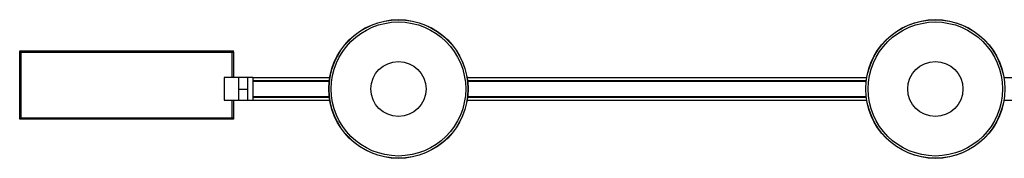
# Model space of a CAD drawing. Header units: millimetres. Extents: x 429 to 2596, y 431 to 1516.
# Tile 1 of 6: x 429 to 1511, y 431 to 584. Entities that reach past the tile are written whole.
import ezdxf

# ---------------------------------------------------------------- set-up
doc = ezdxf.new("R2010")
doc.units = ezdxf.units.MM

msp = doc.modelspace()

# ---------------------------------------------------------------- linework, layer by layer
at = {"color": 7, "linetype": 'Continuous', "lineweight": 25}
for p, q in [((428.6, 549.4), (663.6, 549.4)), ((428.6, 549.1), (428.6, 549.4)), ((428.6, 549.1), (428.6, 548.3)), ((428.6, 549.1), (663.6, 549.1)), ((428.6, 475), (428.6, 548.2)), ((429.1, 548.2), (428.6, 548.2)), ((662.2, 547.7), (430, 547.7)), ((430, 547.7), (430, 475.5)), ((662.2, 547.7), (662.2, 547.7)), ((662.2, 519.9), (662.2, 547.7)), ((663.1, 548.2), (663.6, 548.2)), ((663.6, 549.1), (663.6, 549.4)), ((663.6, 548.3), (663.6, 549.1)), ((663.6, 548.2), (663.6, 519.9)), ((668.9, 519.9), (653.1, 519.9)), ((653.1, 519.9), (653.1, 494.9)), ((678.9, 519.9), (668.9, 519.9)), ((668.9, 519.9), (668.9, 494.9)), ((668.9, 519.9), (668.9, 506.9)), ((678.9, 519.9), (678.9, 506.9)), ((684.8, 519.9), (678.9, 519.9)), ((678.9, 519.9), (678.9, 494.9)), ((684.8, 519.9), (684.8, 494.9)), ((769.3, 519.6), (684.8, 519.6)), ((1359.3, 519.6), (920.3, 519.6)), ((1949.3, 519.6), (1510.3, 519.6)), ((684.8, 516.5), (768.8, 516.5)), ((684.8, 516.3), (768.8, 516.3)), ((768.8, 516.3), (684.8, 516.3)), ((768.8, 516.1), (684.8, 516.1)), ((684.8, 515.9), (768.8, 515.9)), ((768.7, 515.8), (684.8, 515.8)), ((920.7, 516.5), (1358.8, 516.5)), ((920.8, 516.3), (1358.8, 516.3)), ((1358.8, 516.3), (920.8, 516.3)), ((1358.8, 516.1), (920.8, 516.1)), ((920.8, 515.9), (1358.8, 515.9)), ((1358.7, 515.8), (920.8, 515.8)), ((678.9, 506.9), (668.9, 506.9)), ((668.9, 506.9), (668.9, 494.9)), ((678.9, 506.9), (678.9, 505.4)), ((684.8, 499), (768.7, 499)), ((768.8, 498.8), (684.8, 498.8)), ((684.8, 498.6), (768.8, 498.6)), ((684.8, 498.4), (768.8, 498.4)), ((768.8, 498.4), (684.8, 498.4)), ((768.8, 498.3), (684.8, 498.3)), ((1358.8, 498.3), (920.7, 498.3)), ((920.8, 499), (1358.7, 499)), ((920.8, 498.8), (1358.8, 498.8)), ((1358.8, 498.8), (920.8, 498.8)), ((920.8, 498.6), (1358.8, 498.6)), ((920.8, 498.4), (1358.8, 498.4)), ((1358.8, 498.4), (920.8, 498.4)), ((653.1, 494.9), (668.9, 494.9)), ((662.2, 475.5), (662.2, 494.9)), ((663.6, 494.9), (663.6, 475)), ((668.9, 494.9), (678.9, 494.9)), ((678.9, 494.9), (684.8, 494.9)), ((684.8, 495.1), (769.3, 495.1)), ((920.3, 495.1), (1359.3, 495.1)), ((1510.3, 495.1), (1949.3, 495.1)), ((429.1, 475), (428.6, 475)), ((428.6, 474.1), (428.6, 474.9)), ((663.6, 474.1), (428.6, 474.1)), ((430, 475.5), (662.2, 475.5)), ((663.1, 475), (663.6, 475)), ((663.6, 474.9), (663.6, 474.1))]:
    msp.add_line(p, q, dxfattribs=at)
for centre, radius in [((844.8, 507.4), 76.5), ((844.8, 507.4), 76.3), ((844.8, 507.4), 73.9), ((1434.8, 507.4), 76.5), ((1434.8, 507.4), 76.3), ((1434.8, 507.4), 73.9), ((844.8, 507.4), 30.3), ((1434.8, 507.4), 30.3)]:
    msp.add_circle(centre, radius, dxfattribs=at)
for points, knots in [([(428.6, 549.1), (428.7, 549.1), (428.9, 549), (429.3, 548.7), (429.6, 548.2), (429.9, 547.9), (430, 547.7)], [0, 0, 0, 0, 0.254679, 0.509571, 0.764463, 1, 1, 1, 1]), ([(428.6, 548.3), (428.7, 548.3), (429.1, 548.2), (429.6, 548), (429.9, 547.8), (430, 547.7)], [0, 0, 0, 0, 0.361368, 0.747988, 1, 1, 1, 1]), ([(430, 547.7), (429.9, 547.7), (429.7, 547.8), (429.6, 547.9), (429.5, 548), (429.5, 548)], [0, 0, 0, 0, 0.4392424, 0.8784848, 1, 1, 1, 1]), ([(662.7, 548), (662.6, 548), (662.6, 547.9), (662.4, 547.8), (662.3, 547.7), (662.2, 547.7)], [0, 0, 0, 0, 0.156376, 0.578188, 1, 1, 1, 1]), ([(430, 475.5), (429.9, 475.3), (429.6, 474.9), (429.3, 474.5), (428.9, 474.2), (428.7, 474.1), (428.6, 474.1)], [0, 0, 0, 0, 0.254681, 0.509573, 0.764466, 1, 1, 1, 1]), ([(430, 475.5), (429.8, 475.4), (429.5, 475.2), (429, 474.9), (428.7, 474.9), (428.6, 474.9)], [0, 0, 0, 0, 0.361368, 0.747988, 1, 1, 1, 1]), ([(429.5, 475.2), (429.5, 475.2), (429.6, 475.3), (429.7, 475.4), (429.9, 475.5), (430, 475.5)], [0, 0, 0, 0, 0.233607, 0.616804, 1, 1, 1, 1]), ([(662.2, 475.5), (662.3, 475.5), (662.4, 475.4), (662.6, 475.3), (662.6, 475.2), (662.7, 475.2)], [0, 0, 0, 0, 0.412409, 0.824818, 1, 1, 1, 1])]:
    msp.add_open_spline(points, degree=3, knots=knots, dxfattribs=at)
for points in [[(430, 547.7), (429.8, 547.7), (429.4, 547.8), (429, 548), (428.6, 548.1), (428.6, 548.2), (428.6, 548.2)], [(662.2, 547.7), (662.3, 547.9), (662.5, 548.2), (662.9, 548.7), (663.2, 549), (663.5, 549.1), (663.6, 549.1)], [(662.2, 547.7), (662.3, 547.8), (662.5, 547.9), (662.9, 548.1), (663.2, 548.3), (663.5, 548.3), (663.6, 548.3)], [(663.6, 548.2), (663.6, 548.2), (663.5, 548.1), (663.2, 548), (662.7, 547.8), (662.4, 547.7), (662.2, 547.7)], [(428.6, 475), (428.6, 475.1), (428.6, 475.1), (429, 475.3), (429.4, 475.4), (429.8, 475.5), (430, 475.5)], [(662.2, 475.5), (662.4, 475.5), (662.7, 475.4), (663.2, 475.3), (663.5, 475.1), (663.6, 475.1), (663.6, 475)], [(663.6, 474.1), (663.5, 474.1), (663.2, 474.2), (662.9, 474.5), (662.5, 475), (662.3, 475.3), (662.2, 475.5)], [(663.6, 474.9), (663.5, 474.9), (663.2, 474.9), (662.9, 475.1), (662.5, 475.3), (662.3, 475.4), (662.2, 475.5)]]:
    msp.add_open_spline(points, degree=3, dxfattribs=at)

doc.saveas('drawing.dxf')
